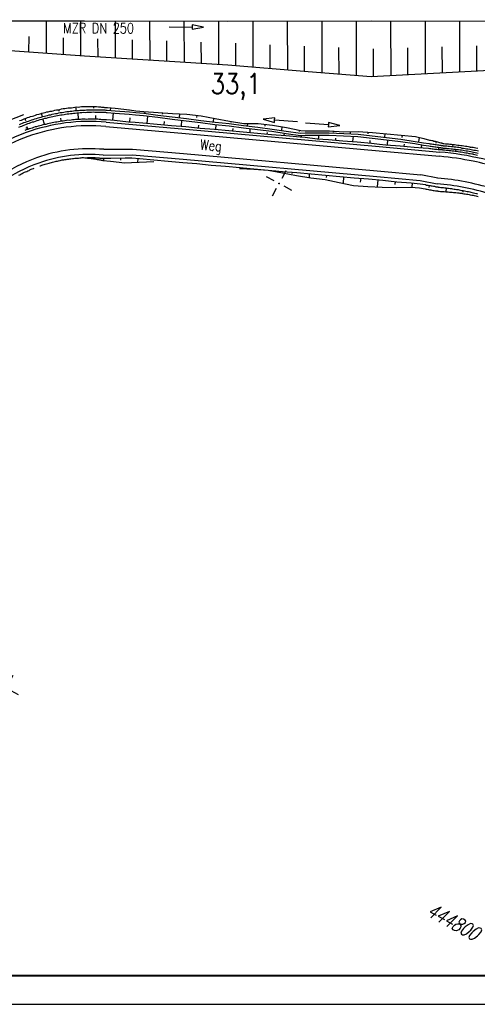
# Model space of a CAD drawing. Extents: x 0 to 1135, y 0 to 420.
# Tile 34 of 74: x 766 to 846, y 0 to 172. Entities that reach past the tile are written whole.
import ezdxf

# ---------------------------------------------------------------- set-up
doc = ezdxf.new("R2010")
doc.units = 0
doc.header["$LTSCALE"] = 2
doc.header["$MEASUREMENT"] = 0
doc.linetypes.add('AUSGEZOGEN', pattern=[0])
doc.layers.get('0').update_dxf_attribs({"color": 8, "linetype": 'AUSGEZOGEN'})
for name, color, linetype in [('Bahnachse', 7, 'CONTINUOUS'), ('Böschungen', 15, 'CONTINUOUS'), ('NETZ', 250, 'AUSGEZOGEN'), ('RAHMEN', 250, 'AUSGEZOGEN'), ('SCHRIFT', 8, 'AUSGEZOGEN'), ('Tiefenentwässerung', 15, 'CONTINUOUS'), ('WEG-BÖSCHUNGEN', 15, 'CONTINUOUS'), ('Wege', 15, 'CONTINUOUS')]:
    doc.layers.add(name, color=color, linetype=linetype)
doc.styles.add('ROMANS', font='romans.shx', dxfattribs={"width": 0.8})

# ---------------------------------------------------------------- blocks, each defined once
blk = doc.blocks.new('IKR')
at = {"color": 0}
for p, q in [((0, 1), (0, 2.5)), ((-2.5, 0), (-1, 0)), ((1, 0), (2.5, 0)), ((0, -2.5), (0, -1))]:
    blk.add_line(p, q, dxfattribs=at)
blk.add_circle((0, 0), 0.05, dxfattribs=at)
blk.add_point((0, 0), dxfattribs=at)

msp = doc.modelspace()

# ---------------------------------------------------------------- linework, layer by layer
at = {"layer": 'Böschungen', "linetype": 'Continuous'}
for points in [[(727.56, 171.4), (744.56, 171.4), (752.56, 171.43), (777.56, 171.41), (802.56, 171.39), (827.56, 171.42), (852.56, 171.4), (877.56, 171.38), (902.56, 171.41), (927.51, 171.39), (950, 171.37)], [(770.91, 171.42), (770.91, 165.82)], [(776.91, 171.41), (776.91, 165.36)], [(782.91, 171.41), (782.95, 165.01)], [(788.91, 171.41), (788.95, 164.66)], [(794.91, 171.41), (794.95, 164.25)], [(800.91, 171.4), (800.94, 163.9)], [(806.91, 171.4), (806.94, 163.45)], [(812.91, 171.4), (812.94, 162.95)], [(818.91, 171.39), (818.93, 162.44)], [(824.91, 171.39), (824.93, 161.94)], [(830.91, 171.39), (830.93, 161.89)], [(836.91, 171.39), (836.93, 162.24)], [(842.91, 171.38), (842.93, 162.53)], [(727.53, 168.85), (744.52, 167.5), (752.52, 167.13), (777.56, 165.31), (802.54, 163.79), (816.53, 162.62)], [(767.91, 166.04), (767.93, 168.69)], [(773.91, 165.59), (773.93, 168.49)], [(779.95, 165.19), (779.93, 168.29)], [(785.95, 164.83), (785.93, 168.13)], [(791.95, 164.43), (791.93, 167.93)], [(797.95, 164.08), (797.93, 167.73)], [(803.94, 163.68), (803.93, 167.53)], [(809.94, 163.17), (809.92, 167.27)], [(815.93, 162.67), (815.92, 167.02)], [(816.53, 162.61), (827.53, 161.72), (852.54, 163.1), (877.56, 165.48), (902.53, 167.16), (927.53, 167.84), (950, 168.18)], [(821.93, 162.17), (821.92, 166.77)], [(827.93, 161.71), (827.92, 166.57)], [(833.93, 162.06), (833.92, 166.71)], [(839.93, 162.41), (839.92, 166.91)], [(845.93, 162.71), (845.92, 167.06)]]:
    msp.add_lwpolyline(points, dxfattribs=at)
at = {"layer": 'RAHMEN'}
msp.add_line((0, 0), (950, 0), dxfattribs=at)
at = {"layer": 'RAHMEN', "const_width": 0.35}
msp.add_lwpolyline([(25, 5), (1130, 5), (1130, 415), (25, 415), (25, 5)], dxfattribs=at)
at = {"layer": 'Tiefenentwässerung', "linetype": 'Continuous'}
msp.add_lwpolyline([(792.34, 170.41), (796.34, 170.36), (796.33, 169.96), (798.34, 170.34), (796.34, 170.76), (796.34, 170.36)], dxfattribs=at)
at = {"layer": 'WEG-BÖSCHUNGEN', "linetype": 'Continuous'}
for p, q in [((816.01, 152.29), (818.11, 152.29)), ((816.03, 151.14), (818.12, 150.89)), ((816.04, 151.49), (818.14, 151.49)), ((816.05, 151.89), (818.15, 151.89))]:
    msp.add_line(p, q, dxfattribs=at)
for points in [[(766.29, 154.06), (766.59, 154.15), (766.84, 154.25), (767.09, 154.34), (767.4, 154.48), (767.65, 154.58), (767.95, 154.67), (768.2, 154.76), (768.51, 154.81), (768.76, 154.9), (769.06, 154.99), (769.31, 155.09), (769.62, 155.18), (769.87, 155.22), (770.17, 155.32), (770.47, 155.41), (770.72, 155.45), (771.02, 155.55), (771.28, 155.59), (771.58, 155.68), (771.88, 155.72), (772.13, 155.77), (772.43, 155.86), (772.73, 155.9), (773.04, 155.95), (773.29, 155.99), (773.59, 156.08), (773.89, 156.13), (774.14, 156.17), (774.44, 156.21), (774.74, 156.26), (775.04, 156.3), (775.34, 156.29), (775.6, 156.33), (775.9, 156.38), (776.2, 156.42), (776.5, 156.41), (776.8, 156.45), (777.05, 156.5), (777.35, 156.49), (777.65, 156.48), (777.95, 156.53), (778.25, 156.52), (778.55, 156.51), (778.8, 156.51), (779.1, 156.5), (779.4, 156.49), (779.7, 156.48), (780, 156.43), (780.3, 156.42), (780.4, 156.42), (780.55, 156.41), (780.65, 156.41), (780.8, 156.41), (780.95, 156.4), (781.05, 156.35), (781.2, 156.35), (781.3, 156.34), (781.45, 156.34), (781.6, 156.34), (782.94, 156.2), (785.44, 155.94), (786.53, 155.77), (787.93, 155.63), (790.43, 155.47), (792.93, 155.31), (795.42, 155.15), (797.92, 154.89), (800.36, 154.43), (802.85, 153.97), (805.34, 153.56), (807.84, 153.54), (810.33, 153.28), (812.77, 152.87), (815.26, 152.31), (816.01, 152.29)], [(776.18, 155.77), (776.1, 156.42)], [(779.15, 156.5), (779.14, 156.2)], [(782.13, 155.82), (782.2, 156.27)], [(766.98, 155.04), (763.26, 153.59), (763.11, 153.96), (761.39, 152.86), (763.4, 153.22), (763.26, 153.59)], [(766.16, 152.91), (766.41, 153.01), (766.66, 153.1), (766.92, 153.2), (767.17, 153.29), (767.47, 153.43), (767.72, 153.53), (767.98, 153.62), (768.23, 153.71), (768.53, 153.81), (768.78, 153.85), (769.03, 153.94), (769.34, 154.04), (769.59, 154.13), (769.84, 154.22), (770.14, 154.27), (770.4, 154.36), (770.7, 154.45), (770.95, 154.5), (771.25, 154.59), (771.5, 154.63), (771.75, 154.68), (772.06, 154.77), (772.31, 154.81), (772.61, 154.86), (772.91, 154.95), (773.16, 154.99), (773.46, 155.04), (773.71, 155.08), (774.02, 155.12), (774.27, 155.17), (774.57, 155.21), (774.87, 155.25), (775.12, 155.3), (775.42, 155.29), (775.67, 155.33), (775.97, 155.37), (776.27, 155.42), (776.52, 155.41), (776.82, 155.45), (777.12, 155.45), (777.38, 155.49), (777.68, 155.48), (777.98, 155.53), (778.23, 155.52), (778.53, 155.51), (778.83, 155.5), (779.08, 155.55), (779.38, 155.54), (779.68, 155.53), (779.93, 155.53), (780.23, 155.52), (780.38, 155.52), (780.48, 155.51), (780.63, 155.51), (780.73, 155.51), (780.88, 155.5), (780.98, 155.5), (781.13, 155.5), (781.23, 155.5), (781.38, 155.44), (781.53, 155.44), (782.87, 155.36), (785.37, 155.19), (786.47, 155.07), (787.86, 154.93), (790.36, 154.62), (792.85, 154.31), (795.29, 154), (797.79, 153.69), (800.28, 153.38), (802.77, 153.12), (805.27, 152.81), (807.71, 152.5), (810.2, 152.19), (812.7, 151.82), (815.19, 151.46), (816.04, 151.49)], [(766.27, 153.36), (766.52, 153.51), (766.78, 153.6), (767.03, 153.69), (767.33, 153.79), (767.58, 153.88), (767.84, 153.97), (768.14, 154.07), (768.39, 154.16), (768.64, 154.25), (768.94, 154.35), (769.2, 154.44), (769.5, 154.53), (769.75, 154.58), (770.05, 154.67), (770.31, 154.76), (770.61, 154.81), (770.86, 154.9), (771.16, 154.94), (771.41, 155.04), (771.71, 155.08), (771.97, 155.17), (772.27, 155.22), (772.52, 155.26), (772.82, 155.3), (773.12, 155.39), (773.37, 155.44), (773.67, 155.48), (773.97, 155.52), (774.23, 155.57), (774.53, 155.61), (774.83, 155.65), (775.08, 155.7), (775.38, 155.69), (775.68, 155.73), (775.93, 155.78), (776.23, 155.82), (776.53, 155.81), (776.78, 155.85), (777.08, 155.85), (777.38, 155.89), (777.68, 155.88), (777.94, 155.93), (778.24, 155.92), (778.54, 155.91), (778.84, 155.9), (779.09, 155.95), (779.39, 155.94), (779.69, 155.93), (779.99, 155.93), (780.24, 155.92), (780.39, 155.92), (780.54, 155.91), (780.64, 155.91), (780.79, 155.91), (780.89, 155.9), (781.04, 155.9), (781.14, 155.9), (781.29, 155.89), (781.38, 155.84), (781.53, 155.84), (782.93, 155.75), (785.43, 155.59), (786.53, 155.47), (787.92, 155.33), (790.37, 155.02), (792.86, 154.71), (795.35, 154.4), (797.85, 154.09), (800.34, 153.78), (802.78, 153.52), (805.28, 153.21), (807.77, 152.9), (810.26, 152.58), (812.71, 152.22), (815.2, 151.86), (816.05, 151.89)], [(770.25, 154.71), (770.12, 155.32)], [(773.09, 156), (773.13, 155.69)], [(773.54, 153.98), (773.45, 154.49)], [(776.55, 154.31), (776.47, 155.41)], [(779.55, 154.34), (779.56, 154.94)], [(782.54, 154.11), (782.62, 155.41)], [(785.19, 155.95), (785.14, 155.8)], [(785.49, 153.84), (785.55, 154.54)], [(788.12, 155.28), (788.18, 155.58)], [(788.48, 153.57), (788.61, 154.82)], [(791.18, 155.4), (791.12, 155.15)], [(794.11, 154.58), (794.17, 155.23)], [(797.17, 154.96), (797.11, 154.56)], [(800.04, 153.84), (800.11, 154.48)], [(814.69, 153.81), (810.7, 154.14), (810.74, 154.54), (808.71, 154.3), (810.67, 153.74), (810.7, 154.14)], [(767.2, 154.39), (767.29, 154.09)], [(767.26, 152.39), (767.5, 152.48), (767.75, 152.58), (768, 152.67), (768.25, 152.71), (768.51, 152.81), (768.76, 152.9), (769.06, 152.99), (769.31, 153.04), (769.57, 153.13), (769.82, 153.22), (770.12, 153.27), (770.37, 153.36), (770.62, 153.41), (770.92, 153.45), (771.18, 153.54), (771.43, 153.59), (771.73, 153.63), (771.98, 153.72), (772.23, 153.77), (772.53, 153.81), (772.78, 153.85), (773.03, 153.9), (773.34, 153.94), (773.59, 153.98), (773.89, 154.03), (774.14, 154.07), (774.44, 154.11), (774.69, 154.16), (774.94, 154.15), (775.24, 154.19), (775.49, 154.24), (775.79, 154.23), (776.04, 154.27), (776.34, 154.27), (776.6, 154.31), (776.9, 154.3), (777.15, 154.35), (777.45, 154.34), (777.7, 154.33), (778, 154.32), (778.25, 154.37), (778.55, 154.36), (778.8, 154.36), (779.1, 154.35), (779.35, 154.34), (779.65, 154.33), (779.9, 154.33), (780.15, 154.32), (780.3, 154.32), (780.4, 154.32), (780.55, 154.26), (780.65, 154.26), (780.8, 154.26), (780.9, 154.25), (781.05, 154.25), (781.15, 154.25), (781.25, 154.25), (781.4, 154.24), (782.79, 154.11), (785.24, 153.85), (786.39, 153.77), (787.73, 153.64), (790.23, 153.43), (792.72, 153.21), (795.26, 153)], [(767.51, 152.68), (767.46, 152.83)], [(767.75, 152.58), (767.56, 152.98)], [(770.62, 153.41), (770.35, 154.36)], [(791.48, 153.29), (791.54, 153.89)], [(794.47, 153.07), (794.55, 154.1)], [(795.26, 153), (797.71, 152.74), (800.21, 152.53), (802.71, 152.32), (805.2, 152.11), (807.7, 151.85), (810.14, 151.64), (812.64, 151.43), (815.13, 151.21), (816.03, 151.14)], [(797.47, 152.8), (797.53, 153.25)], [(800.46, 152.52), (800.53, 153.37)], [(803.09, 153.91), (803.04, 153.71)], [(805.97, 153.09), (806.04, 153.54)], [(809.03, 153.41), (809.03, 153.06)], [(811.96, 152.34), (812.02, 152.99)], [(816.08, 153.67), (820.07, 153.34), (820.04, 152.94), (822.06, 153.18), (820.1, 153.74), (820.07, 153.34)], [(803.45, 152.25), (803.46, 152.65)], [(806.45, 151.98), (806.46, 152.63)], [(809.39, 151.71), (809.45, 152)], [(812.39, 151.43), (812.45, 151.88)], [(814.96, 152.37), (814.96, 152.17)], [(815.38, 151.16), (815.38, 151.31)], [(818.11, 152.29), (820.26, 152.24), (822.76, 152.08), (825.26, 152.12), (827.75, 151.96), (830.25, 151.75), (832.74, 151.53), (835.24, 151.27), (836.73, 150.94), (837.68, 150.66), (837.87, 150.61), (838.07, 150.55), (838.27, 150.55), (838.47, 150.49), (838.67, 150.44), (838.87, 150.38), (839.07, 150.33), (839.27, 150.27), (839.46, 150.22), (839.66, 150.16), (839.71, 150.16), (839.76, 150.16), (839.81, 150.11), (839.86, 150.11), (839.91, 150.11), (839.96, 150.11), (840.01, 150.06), (840.06, 150.05), (840.11, 150.05), (840.16, 150.05), (840.46, 149.99), (840.71, 149.99), (841.01, 149.98), (841.26, 149.93), (841.51, 149.92), (841.81, 149.91), (842.06, 149.86), (842.31, 149.85), (842.61, 149.79), (842.86, 149.79), (843.15, 149.73), (843.4, 149.72), (843.65, 149.67), (843.95, 149.61), (844.2, 149.6), (844.5, 149.55), (844.75, 149.49), (845, 149.43), (845.3, 149.43), (845.55, 149.37), (845.79, 149.31), (846.09, 149.26)], [(818.14, 151.49), (820.19, 151.49), (822.69, 151.38), (825.19, 151.27), (827.68, 151.01), (830.17, 150.7), (832.62, 150.39), (835.11, 150.03), (836.65, 149.79), (837.6, 149.66), (837.8, 149.61), (838, 149.6), (838.2, 149.55), (838.4, 149.55), (838.6, 149.49), (838.8, 149.49), (839, 149.43), (839.2, 149.43), (839.39, 149.37), (839.59, 149.37), (839.64, 149.36), (839.69, 149.31), (839.74, 149.31), (839.79, 149.31), (839.84, 149.31), (839.89, 149.31), (839.94, 149.31), (839.99, 149.31), (840.04, 149.25), (840.09, 149.25), (840.39, 149.25), (840.64, 149.24), (840.89, 149.18), (841.14, 149.18), (841.44, 149.12), (841.69, 149.11), (841.94, 149.06), (842.24, 149.05), (842.49, 148.99), (842.74, 148.99), (843.03, 148.93), (843.28, 148.93), (843.53, 148.87), (843.78, 148.81), (844.08, 148.76), (844.33, 148.75), (844.58, 148.69), (844.88, 148.64), (845.13, 148.58), (845.38, 148.52), (845.62, 148.47), (845.92, 148.41), (846.17, 148.35)], [(818.15, 151.89), (820.2, 151.89), (822.75, 151.78), (825.25, 151.67), (827.69, 151.41), (830.18, 151.1), (832.68, 150.79), (835.17, 150.42), (836.66, 150.19), (837.61, 150.06), (837.81, 150.01), (838.01, 150), (838.26, 149.95), (838.46, 149.94), (838.66, 149.89), (838.86, 149.88), (839.06, 149.83), (839.26, 149.82), (839.45, 149.77), (839.65, 149.76), (839.7, 149.71), (839.75, 149.71), (839.8, 149.71), (839.85, 149.71), (839.9, 149.71), (839.95, 149.71), (840, 149.71), (840.05, 149.7), (840.1, 149.65), (840.15, 149.65), (840.4, 149.65), (840.7, 149.64)], [(818.37, 150.89), (818.44, 151.48)], [(820.91, 152.17), (820.9, 152.02)], [(823.9, 151.75), (823.91, 152.1)], [(824.36, 150.39), (824.44, 151.34)], [(826.95, 151.98), (826.95, 151.73)], [(829.88, 151.15), (829.95, 151.75)], [(832.94, 151.53), (832.89, 151.13)], [(835.82, 150.36), (835.94, 151.11)], [(818.12, 150.89), (820.12, 150.74), (822.62, 150.53), (825.11, 150.32), (827.61, 150.11), (828.99, 149.96)], [(821.37, 150.66), (821.38, 151.01)], [(827.36, 150.12), (827.37, 150.57)], [(828.99, 149.96), (830.1, 149.85), (832.6, 149.64), (835.04, 149.43), (836.59, 149.29), (837.54, 149.22), (837.74, 149.16), (837.94, 149.16), (838.14, 149.15), (838.34, 149.15), (838.59, 149.09), (838.79, 149.09), (838.99, 149.08), (839.19, 149.03), (839.39, 149.02), (839.59, 149.02), (839.64, 149.01), (839.69, 149.01), (839.74, 149.01), (839.79, 149.01), (839.84, 149.01), (839.89, 149.01), (839.93, 148.96), (839.98, 148.96), (840.03, 148.95), (840.08, 148.95), (840.33, 148.95), (840.58, 148.89), (840.88, 148.88), (841.13, 148.83), (841.38, 148.82), (841.63, 148.77), (841.93, 148.76), (842.18, 148.7), (842.43, 148.7), (842.68, 148.64), (842.98, 148.58), (843.23, 148.58), (843.47, 148.52), (843.72, 148.46), (844.02, 148.41), (844.27, 148.4), (844.52, 148.34), (844.77, 148.29), (845.07, 148.23), (845.32, 148.18), (845.57, 148.12), (845.81, 148.06), (846.06, 148.01)], [(830.35, 149.84), (830.42, 150.69)], [(833.3, 149.57), (833.36, 149.92)], [(836.29, 149.3), (836.35, 149.85)], [(838.87, 150.38), (838.81, 150.14)], [(840.65, 149.64), (840.95, 149.58), (841.2, 149.58), (841.5, 149.52), (841.75, 149.51), (842, 149.46), (842.3, 149.45), (842.55, 149.39), (842.8, 149.39), (843.09, 149.33), (843.34, 149.27), (843.59, 149.27), (843.89, 149.21), (844.14, 149.15), (844.39, 149.15), (844.69, 149.09), (844.94, 149.03), (845.19, 148.98), (845.43, 148.92), (845.73, 148.87), (845.98, 148.81), (846.23, 148.75)], [(841.75, 149.51), (841.81, 149.91)], [(844.8, 149.49), (844.79, 149.29)], [(769.8, 146.14), (769.94, 146.17), (770.15, 146.26), (770.35, 146.31), (770.55, 146.4), (770.75, 146.45), (770.95, 146.49), (771.21, 146.59), (771.41, 146.63), (771.61, 146.68), (771.81, 146.72), (772.01, 146.82), (772.26, 146.86), (772.46, 146.91), (772.66, 146.95), (772.87, 147), (773.07, 147.04), (773.32, 147.09), (773.52, 147.13), (773.72, 147.18), (773.97, 147.22), (774.17, 147.27), (774.37, 147.26), (774.57, 147.31), (774.83, 147.35), (775.03, 147.4), (775.23, 147.39), (775.48, 147.43), (775.68, 147.43), (775.88, 147.47), (776.13, 147.52), (776.33, 147.51), (776.53, 147.51), (776.78, 147.55), (776.98, 147.55), (777.18, 147.59), (777.43, 147.59), (777.63, 147.58), (777.83, 147.58), (778.08, 147.62), (778.28, 147.62), (778.53, 147.61), (778.73, 147.6), (778.93, 147.6), (779.18, 147.59), (779.38, 147.59), (779.58, 147.58), (779.83, 147.58), (779.93, 147.58), (780.03, 147.57), (780.13, 147.57), (780.23, 147.52), (780.28, 147.52), (780.38, 147.51), (780.48, 147.51), (780.58, 147.51), (780.68, 147.51), (780.78, 147.5), (782.18, 147.52), (784.68, 147.56), (785.83, 147.53), (787.18, 147.45), (789.68, 147.19), (792.17, 146.98), (794.71, 146.76)], [(839.29, 149.02), (839.29, 149.22)], [(842.28, 148.7), (842.34, 149.05)], [(845.22, 148.18), (845.27, 148.38)], [(777.63, 147.58), (777.88, 147.58), (778.08, 147.52), (778.28, 147.52), (778.53, 147.51), (778.73, 147.45), (778.93, 147.45), (779.18, 147.39), (779.38, 147.39), (779.58, 147.33), (779.82, 147.28), (779.92, 147.28), (779.97, 147.27), (780.07, 147.27), (780.17, 147.22), (780.27, 147.22), (780.37, 147.21), (780.47, 147.16), (780.57, 147.16), (780.67, 147.16), (780.77, 147.1), (782.12, 146.97), (784.61, 146.66), (785.76, 146.73), (787.12, 146.8), (789.67, 146.89)], [(780.88, 147.5), (780.87, 147.1)], [(783.88, 147.53), (783.87, 147.13)], [(786.88, 147.46), (786.81, 146.76)], [(794.71, 146.76), (797.16, 146.55), (799.66, 146.29), (802.15, 146.08), (804.65, 145.87), (807.09, 145.66), (809.59, 145.4), (812.08, 145.19), (814.58, 144.98), (817.07, 144.77), (819.57, 144.55), (822.06, 144.29), (824.56, 144.08), (827.06, 143.87), (829.55, 143.66), (832, 143.4), (834.49, 143.19), (836.04, 143.05), (836.98, 142.88), (837.18, 142.82), (837.38, 142.82), (837.58, 142.76), (837.78, 142.71), (837.98, 142.7), (838.18, 142.65), (838.38, 142.59), (838.58, 142.59), (838.78, 142.53), (838.98, 142.48), (839.03, 142.48), (839.08, 142.48), (839.13, 142.48), (839.18, 142.47), (839.23, 142.47), (839.28, 142.47), (839.33, 142.47), (839.38, 142.47), (839.43, 142.47), (839.67, 142.41), (839.87, 142.41), (840.12, 142.4), (840.37, 142.34), (840.57, 142.34), (840.82, 142.28), (841.02, 142.28), (841.27, 142.22), (841.52, 142.22), (841.72, 142.16), (841.97, 142.11), (842.17, 142.1), (842.42, 142.04), (842.67, 142.04), (842.86, 141.98), (843.11, 141.93), (843.31, 141.87), (843.56, 141.87), (843.81, 141.81), (844.01, 141.76), (844.26, 141.7), (844.46, 141.69), (844.71, 141.64), (844.91, 141.58), (845.15, 141.53), (845.35, 141.47), (845.6, 141.42), (845.85, 141.36), (846.05, 141.31)], [(766.15, 144.51), (766.31, 144.61), (766.51, 144.7), (766.71, 144.85), (766.91, 144.94), (767.12, 145.04), (767.32, 145.13), (767.52, 145.18), (767.72, 145.27), (767.92, 145.37), (768.08, 145.46), (768.28, 145.56), (768.48, 145.66), (768.68, 145.7), (768.8, 145.76)], [(804.59, 145.72), (807.09, 145.56), (809.59, 145.4), (812.08, 144.94), (814.52, 144.48), (817.01, 144.07), (819.5, 143.76), (821.94, 143.25), (824.43, 142.73), (826.92, 142.57), (829.42, 142.46), (831.92, 142.4), (834.42, 142.44), (835.97, 142.3), (836.92, 142.13), (837.11, 142.07), (837.31, 142.07), (837.51, 142.01), (837.71, 141.96), (837.91, 141.95), (838.11, 141.9), (838.31, 141.89), (838.51, 141.84), (838.71, 141.79), (838.91, 141.78), (838.96, 141.78), (839.01, 141.78), (839.06, 141.78), (839.11, 141.78), (839.16, 141.77), (839.21, 141.77), (839.26, 141.72), (839.31, 141.72), (839.36, 141.72), (839.61, 141.71), (839.81, 141.71), (840.06, 141.7), (840.26, 141.7), (840.51, 141.64), (840.71, 141.64), (840.95, 141.63), (841.2, 141.57), (841.4, 141.57), (841.65, 141.56), (841.85, 141.51), (842.1, 141.5), (842.3, 141.5), (842.55, 141.44), (842.8, 141.43), (843, 141.38), (843.25, 141.37), (843.45, 141.32), (843.7, 141.31), (843.9, 141.26), (844.15, 141.2), (844.35, 141.2), (844.59, 141.14), (844.79, 141.09), (845.04, 141.03), (845.29, 141.02), (845.49, 140.97), (845.74, 140.91), (845.94, 140.86), (846.19, 140.8)], [(804.8, 145.87), (804.79, 145.72)], [(807.79, 145.59), (807.79, 145.54)], [(810.79, 145.32), (810.78, 145.22)], [(813.78, 145.05), (813.73, 144.85)], [(816.72, 144.77), (816.71, 144.12)], [(819.72, 144.5), (819.71, 144.1)], [(822.71, 144.23), (822.64, 143.13)], [(825.71, 144), (825.64, 143.31)], [(828.7, 143.73), (828.57, 142.53)], [(831.7, 143.46), (831.63, 142.91)], [(834.69, 143.18), (834.62, 142.44)], [(837.63, 142.76), (837.57, 142.36)], [(840.62, 142.34), (840.51, 141.64)], [(843.56, 141.87), (843.5, 141.57)]]:
    msp.add_lwpolyline(points, dxfattribs=at)
at = {"layer": 'Wege', "linetype": 'Continuous'}
for p, q in [((781.29, 153.02), (795.16, 151.78)), ((781.36, 153.77), (795.22, 152.53)), ((795.16, 151.78), (828.9, 148.77)), ((795.22, 152.53), (828.95, 149.52)), ((828.95, 149.52), (839.5, 148.57)), ((780.85, 148.04), (785.87, 148.09)), ((780.94, 149.04), (785.96, 149.09)), ((785.87, 148.09), (794.76, 147.3)), ((785.96, 149.09), (794.85, 148.3)), ((794.85, 148.3), (828.59, 145.28)), ((828.9, 148.77), (839.43, 147.83)), ((794.76, 147.3), (828.5, 144.29)), ((828.5, 144.29), (836.09, 143.61)), ((828.59, 145.28), (836.18, 144.6)), ((839.14, 144.04), (836.18, 144.6)), ((836.09, 143.61), (839.05, 143.04))]:
    msp.add_line(p, q, dxfattribs=at)
for centre, radius, start, end in [((778.47, 121.4), 32.5, 84.8958, 109.8439), ((778.47, 121.4), 31.75, 84.8958, 109.7688), ((778.47, 121.4), 32.5, 109.8439, 140.8595), ((778.47, 121.4), 31.75, 109.7688, 121.6869), ((778.47, 121.4), 27.75, 84.8959, 109.4357), ((778.47, 121.4), 26.75, 84.8958, 109.3368), ((834.83, 96.28), 51.75, 78.3032, 84.8958), ((834.83, 96.28), 52.5, 68.3362, 84.8958), ((778.47, 121.4), 27.75, 109.4357, 140.8218), ((778.47, 121.4), 26.75, 109.3368, 140.8211), ((834.83, 96.28), 51.75, 68.3362, 78.3032), ((834.83, 96.28), 46.95, 73.3307, 84.8958), ((834.83, 96.28), 47.95, 73.3253, 84.8958)]:
    msp.add_arc(centre, radius, start, end, dxfattribs=at)

# ---------------------------------------------------------------- block references
at = {"layer": 'NETZ', "rotation": 151.5965}
for p in [(811.48, 143.08), (763.91, 55.11)]:
    msp.add_blockref('IKR', p, dxfattribs=at)

# ---------------------------------------------------------------- texts
at = {"layer": 'Bahnachse', "linetype": 'Continuous', "style": 'ROMANS', "oblique": 360, "width": 0.8337}
msp.add_text('33,1', height=3.5, rotation=359.9965, dxfattribs=at).set_placement((799.56, 158.73))
at = {"layer": 'NETZ', "style": 'ROMANS', "oblique": 16.6, "width": 0.75}
msp.add_text('444800', height=2.5, rotation=331.5965, dxfattribs=at).set_placement((836.98, 15.6))
at = {"layer": 'SCHRIFT', "style": 'ROMANS', "width": 0.8}
msp.add_text('Weg', height=1.8, rotation=355.3177, dxfattribs=at).set_placement((797.68, 148.97))
at = {"layer": 'Tiefenentwässerung', "linetype": 'Continuous', "style": 'ROMANS', "oblique": 0, "width": 0.8}
msp.add_text('MZR DN 250', height=1.8, rotation=359.9965, dxfattribs=at).set_placement((773.87, 169.26))

doc.saveas('drawing.dxf')
